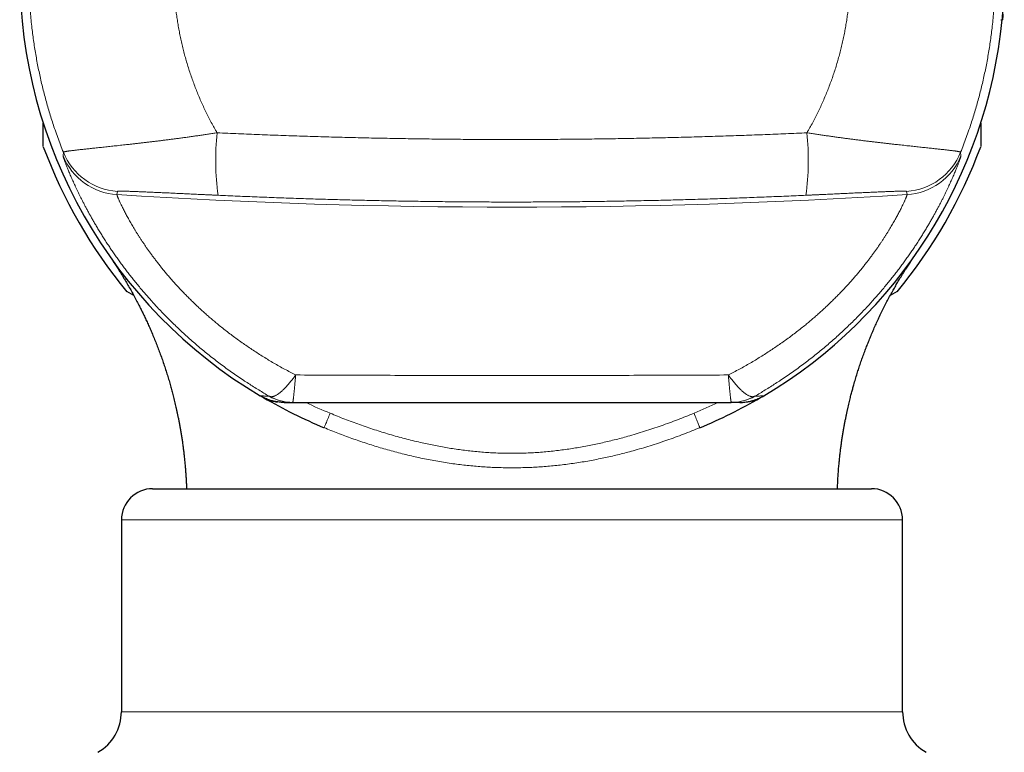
# Model space of a CAD drawing. Header units: millimetres. Extents: x 8 to 417, y 12 to 268.
# Tile 11 of 14: x 206 to 238, y 227 to 251. Entities that reach past the tile are written whole.
import ezdxf

# ---------------------------------------------------------------- set-up
doc = ezdxf.new("R2010")
doc.units = ezdxf.units.MM

msp = doc.modelspace()

# ---------------------------------------------------------------- linework, layer by layer
at = {"color": 7, "linetype": 'Continuous', "lineweight": 30}
for p, q in [((237.641, 250.883), (237.692, 250.883)), ((209.9, 242.055), (209.678, 242.183)), ((234.322, 242.183), (234.1, 242.055)), ((213.944, 238.85), (213.944, 238.85)), ((230.056, 238.85), (230.056, 238.85)), ((210.5, 235.88), (233.018, 235.88)), ((233.018, 235.88), (233.5, 235.88)), ((209.5, 234.88), (209.5, 228.746)), ((234.5, 228.746), (234.5, 234.88))]:
    msp.add_line(p, q, dxfattribs=at)
at = {"color": 252, "linetype": 'Continuous', "lineweight": 0}
for p, q in [((207.643, 246.645), (207.633, 246.527)), ((236.357, 246.645), (236.367, 246.527)), ((209.359, 245.287), (209.373, 245.392)), ((234.641, 245.287), (234.627, 245.392)), ((233.976, 234.88), (209.5, 234.88)), ((234.5, 234.88), (233.976, 234.88)), ((209.5, 228.746), (233.976, 228.746)), ((233.976, 228.746), (234.5, 228.746))]:
    msp.add_line(p, q, dxfattribs=at)
for centre, radius, start, end in [((222, 252.389), 15.754, 120.7524, 239.2476), ((222, 252.389), 15.754, 300.7524, 354.5144), ((220.877, 246.398), 8.359, 174.0464, 187.7729), ((223.123, 246.398), 8.359, 352.2271, 5.9536), ((209.485, 247.283), 2, 202.2064, 266.3767), ((209.5, 247.388), 2, 201.8163, 266.3788), ((234.5, 247.388), 2, 273.6212, 338.1837), ((234.515, 247.283), 2, 273.6233, 337.7936), ((222, 444.889), 200.002, 266.37617, 273.62383), ((214.979, 240.139), 1.5, 240.173, 269.9998), ((229.021, 240.139), 1.5, 270.0002, 299.827), ((214.982, 240.109), 1.469, 240.7356, 269.9829), ((222, 252.389), 15.25, 244.3788, 247.5702), ((222, 252.389), 15.25, 292.4524, 295.6241), ((229.018, 240.109), 1.469, 270.0171, 299.2644)]:
    msp.add_arc(centre, radius, start, end, dxfattribs=at)
at = {"color": 7, "linetype": 'Continuous', "lineweight": 30}
for centre, radius, start, end in [((222, 252.389), 15.754, 180, 239.2476), ((222, 252.389), 15.754, 300.7524, 354.5144), ((222, 252.389), 16, 200.3641, 219.6359), ((222, 252.389), 16, 320.3641, 339.6359), ((222, 252.389), 15.75, 239.6972, 247.5702), ((222, 252.389), 15.75, 292.4298, 300.3137), ((210.5, 234.88), 1, 90, 180), ((233.5, 234.88), 1, 0, 90), ((208, 228.746), 1.5, 300, 0), ((236, 228.746), 1.5, 180, 240)]:
    msp.add_arc(centre, radius, start, end, dxfattribs=at)
at = {"color": 252, "linetype": 'Continuous', "lineweight": 0}
for points, knots in [([(207.643, 246.645), (207.612, 246.723), (207.55, 246.88), (207.462, 247.116), (207.382, 247.345), (207.308, 247.565), (207.24, 247.776), (207.175, 247.988), (207.114, 248.201), (207.055, 248.415), (207, 248.63), (206.947, 248.846), (206.898, 249.062), (206.852, 249.279), (206.808, 249.498), (206.768, 249.719), (206.73, 249.943), (206.696, 250.167), (206.665, 250.391), (206.636, 250.625), (206.61, 250.87), (206.587, 251.124), (206.568, 251.379), (206.554, 251.635), (206.543, 251.89), (206.537, 252.145), (206.535, 252.401), (206.538, 252.657), (206.544, 252.912), (206.555, 253.167), (206.57, 253.422), (206.589, 253.677), (206.612, 253.932), (206.64, 254.186), (206.673, 254.446), (206.71, 254.711), (206.754, 254.981), (206.802, 255.251), (206.855, 255.52), (206.911, 255.778), (206.969, 256.026), (207.029, 256.264), (207.092, 256.501), (207.159, 256.737), (207.23, 256.972), (207.305, 257.207), (207.384, 257.44), (207.466, 257.673), (207.552, 257.904), (207.613, 258.057), (207.643, 258.134)], [0, 0, 0, 0, 0.021442, 0.042886, 0.064329, 0.083173, 0.102021, 0.120869, 0.139717, 0.158561, 0.177406, 0.196253, 0.215102, 0.233949, 0.252794, 0.272035, 0.29128, 0.310525, 0.32977, 0.349011, 0.370719, 0.392431, 0.414145, 0.435857, 0.457564, 0.479272, 0.500984, 0.522698, 0.54441, 0.566118, 0.587825, 0.609538, 0.631251, 0.652963, 0.674671, 0.697943, 0.721221, 0.7445, 0.767777, 0.791049, 0.811875, 0.832705, 0.853537, 0.874367, 0.895193, 0.916152, 0.937114, 0.958079, 0.979041, 1, 1, 1, 1]), ([(236.357, 246.645), (236.388, 246.723), (236.45, 246.88), (236.538, 247.116), (236.618, 247.345), (236.692, 247.565), (236.76, 247.776), (236.825, 247.988), (236.886, 248.201), (236.945, 248.415), (237, 248.63), (237.053, 248.846), (237.102, 249.062), (237.148, 249.279), (237.192, 249.498), (237.232, 249.719), (237.27, 249.943), (237.304, 250.167), (237.335, 250.391), (237.364, 250.625), (237.39, 250.87), (237.413, 251.124), (237.432, 251.379), (237.446, 251.635), (237.457, 251.89), (237.463, 252.145), (237.465, 252.401), (237.462, 252.657), (237.456, 252.912), (237.445, 253.167), (237.43, 253.422), (237.411, 253.677), (237.388, 253.932), (237.36, 254.186), (237.327, 254.446), (237.29, 254.711), (237.246, 254.981), (237.198, 255.251), (237.145, 255.52), (237.089, 255.778), (237.031, 256.026), (236.971, 256.264), (236.908, 256.501), (236.841, 256.737), (236.77, 256.972), (236.695, 257.207), (236.616, 257.44), (236.534, 257.673), (236.448, 257.904), (236.387, 258.057), (236.357, 258.134)], [0, 0, 0, 0, 0.021442, 0.042886, 0.064329, 0.083173, 0.102021, 0.120869, 0.139717, 0.158561, 0.177406, 0.196253, 0.215102, 0.233949, 0.252794, 0.272035, 0.29128, 0.310525, 0.32977, 0.349011, 0.370719, 0.392431, 0.414145, 0.435857, 0.457564, 0.479272, 0.500984, 0.522698, 0.54441, 0.566118, 0.587825, 0.609538, 0.631251, 0.652963, 0.674671, 0.697943, 0.721221, 0.7445, 0.767777, 0.791049, 0.811875, 0.832705, 0.853537, 0.874367, 0.895193, 0.916152, 0.937114, 0.958079, 0.979041, 1, 1, 1, 1]), ([(212.563, 257.514), (212.53, 257.456), (212.463, 257.34), (212.367, 257.164), (212.275, 256.985), (212.186, 256.805), (212.101, 256.624), (212.019, 256.44), (211.941, 256.255), (211.866, 256.069), (211.795, 255.881), (211.727, 255.689), (211.662, 255.494), (211.6, 255.294), (211.542, 255.094), (211.488, 254.892), (211.438, 254.687), (211.392, 254.478), (211.35, 254.266), (211.312, 254.054), (211.279, 253.84), (211.25, 253.626), (211.226, 253.411), (211.206, 253.196), (211.191, 252.981), (211.181, 252.765), (211.175, 252.549), (211.174, 252.333), (211.178, 252.127), (211.185, 251.931), (211.195, 251.745), (211.208, 251.56), (211.225, 251.374), (211.246, 251.189), (211.27, 251.003), (211.297, 250.817), (211.328, 250.632), (211.363, 250.447), (211.4, 250.263), (211.442, 250.079), (211.486, 249.897), (211.534, 249.714), (211.586, 249.53), (211.642, 249.347), (211.702, 249.164), (211.764, 248.983), (211.83, 248.805), (211.898, 248.629), (211.969, 248.454), (212.044, 248.281), (212.122, 248.108), (212.204, 247.936), (212.289, 247.766), (212.377, 247.597), (212.468, 247.43), (212.531, 247.32), (212.563, 247.265)], [0, 0, 0, 0, 0.018689, 0.037383, 0.056079, 0.074774, 0.093463, 0.112152, 0.130847, 0.149544, 0.168239, 0.186928, 0.20636, 0.225799, 0.245239, 0.264678, 0.28411, 0.304209, 0.324313, 0.344417, 0.364516, 0.384616, 0.40472, 0.424824, 0.444923, 0.465023, 0.485127, 0.505231, 0.52533, 0.542651, 0.559977, 0.577303, 0.594629, 0.61195, 0.629438, 0.646928, 0.664419, 0.681907, 0.699395, 0.716886, 0.734376, 0.751864, 0.769746, 0.78763, 0.805515, 0.823396, 0.840978, 0.858565, 0.876153, 0.893739, 0.911321, 0.929054, 0.946791, 0.96453, 0.982267, 1, 1, 1, 1]), ([(231.437, 257.514), (231.47, 257.456), (231.537, 257.34), (231.633, 257.164), (231.725, 256.985), (231.814, 256.805), (231.899, 256.624), (231.981, 256.44), (232.059, 256.255), (232.134, 256.069), (232.205, 255.881), (232.273, 255.689), (232.338, 255.494), (232.4, 255.294), (232.458, 255.094), (232.512, 254.892), (232.562, 254.687), (232.608, 254.478), (232.65, 254.266), (232.688, 254.054), (232.721, 253.84), (232.75, 253.626), (232.774, 253.411), (232.794, 253.196), (232.809, 252.981), (232.819, 252.765), (232.825, 252.549), (232.826, 252.333), (232.822, 252.127), (232.815, 251.931), (232.805, 251.745), (232.792, 251.56), (232.775, 251.374), (232.754, 251.189), (232.73, 251.003), (232.703, 250.817), (232.672, 250.632), (232.637, 250.447), (232.6, 250.263), (232.558, 250.079), (232.514, 249.897), (232.466, 249.714), (232.414, 249.53), (232.358, 249.347), (232.298, 249.164), (232.236, 248.983), (232.17, 248.805), (232.102, 248.629), (232.031, 248.454), (231.956, 248.281), (231.878, 248.108), (231.796, 247.936), (231.711, 247.766), (231.623, 247.597), (231.532, 247.43), (231.469, 247.32), (231.437, 247.265)], [0, 0, 0, 0, 0.018689, 0.037383, 0.056079, 0.074774, 0.093463, 0.112152, 0.130847, 0.149544, 0.168239, 0.186928, 0.20636, 0.225799, 0.245239, 0.264678, 0.28411, 0.304209, 0.324313, 0.344417, 0.364516, 0.384616, 0.40472, 0.424824, 0.444923, 0.465023, 0.485127, 0.505231, 0.52533, 0.542651, 0.559977, 0.577303, 0.594629, 0.61195, 0.629438, 0.646928, 0.664419, 0.681907, 0.699395, 0.716886, 0.734376, 0.751864, 0.769746, 0.78763, 0.805515, 0.823396, 0.840978, 0.858565, 0.876153, 0.893739, 0.911321, 0.929054, 0.946791, 0.96453, 0.982267, 1, 1, 1, 1]), ([(212.563, 247.265), (212.517, 247.257), (212.425, 247.243), (212.287, 247.223), (212.149, 247.202), (212.012, 247.182), (211.875, 247.163), (211.738, 247.143), (211.6, 247.124), (211.463, 247.106), (211.328, 247.088), (211.195, 247.07), (211.064, 247.053), (210.937, 247.037), (210.81, 247.021), (210.685, 247.005), (210.561, 246.99), (210.439, 246.976), (210.318, 246.961), (210.197, 246.947), (210.076, 246.933), (209.955, 246.919), (209.837, 246.906), (209.724, 246.893), (209.617, 246.881), (209.516, 246.87), (209.417, 246.859), (209.32, 246.848), (209.225, 246.838), (209.132, 246.828), (209.042, 246.819), (208.952, 246.809), (208.864, 246.8), (208.777, 246.79), (208.693, 246.781), (208.613, 246.773), (208.538, 246.765), (208.466, 246.757), (208.397, 246.75), (208.331, 246.743), (208.267, 246.736), (208.207, 246.729), (208.149, 246.723), (208.093, 246.716), (208.04, 246.71), (207.989, 246.704), (207.941, 246.698), (207.898, 246.693), (207.858, 246.688), (207.821, 246.683), (207.788, 246.678), (207.759, 246.674), (207.732, 246.669), (207.709, 246.665), (207.69, 246.661), (207.673, 246.658), (207.66, 246.654), (207.65, 246.651), (207.644, 246.648), (207.643, 246.646), (207.643, 246.645)], [0, 0, 0, 0, 0.0180809, 0.0361702, 0.0542622, 0.0723514, 0.0904322, 0.1088027, 0.1271822, 0.1455647, 0.1639441, 0.1823144, 0.1999983, 0.2176878, 0.2353771, 0.253061, 0.2707457, 0.2884361, 0.3061264, 0.3238111, 0.3422489, 0.3606933, 0.3791377, 0.3975753, 0.4141726, 0.430775, 0.4473772, 0.4639744, 0.4805725, 0.4971758, 0.513779, 0.530377, 0.5476619, 0.5649528, 0.5822436, 0.5995283, 0.6158599, 0.6321968, 0.6485335, 0.664865, 0.6811973, 0.6975349, 0.7138725, 0.7302047, 0.7472551, 0.7643118, 0.7813685, 0.7984189, 0.8149494, 0.8314859, 0.8480222, 0.8645528, 0.8810837, 0.8976206, 0.9141575, 0.9306884, 0.9480128, 0.9653442, 0.9826756, 1, 1, 1, 1]), ([(231.437, 247.265), (231.214, 247.255), (230.767, 247.235), (230.096, 247.208), (229.425, 247.183), (228.754, 247.16), (228.083, 247.139), (227.411, 247.12), (226.74, 247.104), (226.068, 247.09), (225.396, 247.078), (224.724, 247.068), (224.052, 247.06), (223.38, 247.055), (222.708, 247.051), (222.035, 247.05), (221.363, 247.051), (220.691, 247.054), (220.019, 247.059), (219.347, 247.067), (218.675, 247.077), (218.003, 247.088), (217.328, 247.102), (216.649, 247.119), (215.968, 247.137), (215.286, 247.158), (214.605, 247.181), (213.924, 247.207), (213.243, 247.234), (212.79, 247.254), (212.563, 247.265)], [0, 0, 0, 0, 0.035579, 0.071159, 0.10674, 0.142321, 0.177902, 0.213482, 0.249061, 0.28464, 0.32022, 0.355801, 0.391382, 0.426963, 0.462543, 0.498122, 0.533701, 0.569281, 0.604862, 0.640443, 0.676024, 0.711604, 0.747183, 0.783298, 0.819415, 0.855533, 0.89165, 0.927768, 0.963885, 1, 1, 1, 1]), ([(231.437, 247.265), (231.483, 247.257), (231.575, 247.243), (231.713, 247.223), (231.851, 247.202), (231.988, 247.182), (232.125, 247.163), (232.262, 247.143), (232.4, 247.124), (232.537, 247.106), (232.672, 247.088), (232.805, 247.07), (232.936, 247.053), (233.063, 247.037), (233.19, 247.021), (233.315, 247.005), (233.439, 246.99), (233.561, 246.976), (233.682, 246.961), (233.803, 246.947), (233.924, 246.933), (234.045, 246.919), (234.163, 246.906), (234.276, 246.893), (234.383, 246.881), (234.484, 246.87), (234.583, 246.859), (234.68, 246.848), (234.775, 246.838), (234.868, 246.828), (234.958, 246.819), (235.048, 246.809), (235.136, 246.8), (235.223, 246.79), (235.307, 246.781), (235.387, 246.773), (235.462, 246.765), (235.534, 246.757), (235.603, 246.75), (235.669, 246.743), (235.733, 246.736), (235.793, 246.729), (235.851, 246.723), (235.907, 246.716), (235.96, 246.71), (236.011, 246.704), (236.059, 246.698), (236.102, 246.693), (236.142, 246.688), (236.179, 246.683), (236.212, 246.678), (236.241, 246.674), (236.268, 246.669), (236.291, 246.665), (236.31, 246.661), (236.327, 246.658), (236.34, 246.654), (236.35, 246.651), (236.356, 246.648), (236.357, 246.646), (236.357, 246.645)], [0, 0, 0, 0, 0.0180809, 0.0361702, 0.0542622, 0.0723514, 0.0904322, 0.1088027, 0.1271822, 0.1455647, 0.1639441, 0.1823144, 0.1999983, 0.2176878, 0.2353771, 0.253061, 0.2707457, 0.2884361, 0.3061264, 0.3238111, 0.3422489, 0.3606933, 0.3791377, 0.3975753, 0.4141726, 0.430775, 0.4473772, 0.4639744, 0.4805725, 0.4971758, 0.513779, 0.530377, 0.5476619, 0.5649528, 0.5822436, 0.5995283, 0.6158599, 0.6321968, 0.6485335, 0.664865, 0.6811973, 0.6975349, 0.7138725, 0.7302047, 0.7472551, 0.7643118, 0.7813685, 0.7984189, 0.8149494, 0.8314859, 0.8480222, 0.8645528, 0.8810837, 0.8976206, 0.9141575, 0.9306884, 0.9480128, 0.9653442, 0.9826756, 1, 1, 1, 1]), ([(207.633, 246.527), (207.633, 246.526), (207.634, 246.522), (207.635, 246.513), (207.639, 246.5), (207.643, 246.484), (207.65, 246.464), (207.657, 246.441), (207.667, 246.414), (207.677, 246.384), (207.689, 246.35), (207.703, 246.313), (207.719, 246.273), (207.735, 246.229), (207.754, 246.182), (207.774, 246.131), (207.797, 246.076), (207.822, 246.016), (207.849, 245.95), (207.879, 245.88), (207.911, 245.807), (207.945, 245.731), (207.98, 245.654), (208.016, 245.575), (208.055, 245.492), (208.095, 245.407), (208.138, 245.318), (208.183, 245.227), (208.23, 245.133), (208.28, 245.037), (208.332, 244.937), (208.386, 244.835), (208.443, 244.731), (208.502, 244.624), (208.563, 244.515), (208.627, 244.404), (208.696, 244.287), (208.77, 244.165), (208.848, 244.036), (208.931, 243.905), (209.016, 243.772), (209.101, 243.642), (209.187, 243.515), (209.272, 243.391), (209.36, 243.266), (209.45, 243.14), (209.544, 243.013), (209.64, 242.884), (209.738, 242.756), (209.84, 242.626), (209.944, 242.496), (210.051, 242.365), (210.16, 242.234), (210.273, 242.103), (210.388, 241.972), (210.505, 241.841), (210.629, 241.706), (210.76, 241.567), (210.897, 241.425), (211.037, 241.283), (211.181, 241.142), (211.329, 240.999), (211.483, 240.856), (211.642, 240.711), (211.805, 240.568), (211.971, 240.426), (212.139, 240.286), (212.311, 240.147), (212.486, 240.009), (212.663, 239.874), (212.844, 239.74), (213.027, 239.608), (213.214, 239.479), (213.393, 239.358), (213.565, 239.245), (213.729, 239.141), (213.895, 239.038), (214.063, 238.937), (214.176, 238.871), (214.233, 238.838)], [0, 0, 0, 0, 0.012312, 0.024628, 0.036944, 0.04926, 0.061572, 0.073885, 0.0862, 0.098517, 0.110832, 0.123145, 0.135457, 0.147772, 0.160089, 0.172404, 0.184717, 0.198122, 0.211532, 0.224943, 0.238353, 0.251759, 0.264492, 0.277229, 0.289967, 0.302704, 0.315438, 0.328171, 0.340908, 0.353646, 0.366383, 0.379117, 0.391851, 0.404588, 0.417326, 0.430063, 0.442796, 0.456729, 0.470665, 0.484604, 0.49854, 0.512473, 0.525016, 0.537562, 0.550109, 0.562655, 0.575197, 0.58774, 0.600286, 0.612832, 0.625378, 0.637921, 0.650463, 0.663008, 0.675554, 0.6881, 0.700642, 0.714283, 0.727927, 0.741574, 0.755218, 0.768859, 0.783086, 0.797316, 0.811545, 0.825772, 0.839998, 0.854227, 0.868456, 0.882682, 0.896907, 0.911136, 0.925364, 0.939589, 0.95167, 0.963753, 0.975836, 0.987919, 1, 1, 1, 1]), ([(236.367, 246.527), (236.367, 246.526), (236.366, 246.522), (236.365, 246.513), (236.361, 246.5), (236.357, 246.484), (236.35, 246.464), (236.343, 246.441), (236.333, 246.414), (236.323, 246.384), (236.311, 246.35), (236.297, 246.313), (236.281, 246.273), (236.265, 246.229), (236.246, 246.182), (236.226, 246.131), (236.203, 246.076), (236.178, 246.016), (236.151, 245.95), (236.121, 245.88), (236.089, 245.807), (236.055, 245.731), (236.02, 245.654), (235.984, 245.575), (235.945, 245.492), (235.905, 245.407), (235.862, 245.318), (235.817, 245.227), (235.77, 245.133), (235.72, 245.037), (235.668, 244.937), (235.614, 244.835), (235.557, 244.731), (235.498, 244.624), (235.437, 244.515), (235.373, 244.404), (235.304, 244.287), (235.23, 244.165), (235.152, 244.036), (235.069, 243.905), (234.984, 243.772), (234.899, 243.642), (234.813, 243.515), (234.728, 243.391), (234.64, 243.266), (234.55, 243.14), (234.456, 243.013), (234.36, 242.884), (234.262, 242.756), (234.16, 242.626), (234.056, 242.496), (233.949, 242.365), (233.84, 242.234), (233.727, 242.103), (233.612, 241.972), (233.495, 241.841), (233.371, 241.706), (233.24, 241.567), (233.103, 241.425), (232.963, 241.283), (232.819, 241.142), (232.671, 240.999), (232.517, 240.856), (232.358, 240.711), (232.195, 240.568), (232.029, 240.426), (231.861, 240.286), (231.689, 240.147), (231.514, 240.009), (231.337, 239.874), (231.156, 239.74), (230.973, 239.608), (230.786, 239.479), (230.607, 239.358), (230.435, 239.245), (230.271, 239.141), (230.105, 239.038), (229.937, 238.937), (229.824, 238.871), (229.767, 238.838)], [0, 0, 0, 0, 0.012312, 0.024628, 0.036944, 0.04926, 0.061572, 0.073885, 0.0862, 0.098517, 0.110832, 0.123145, 0.135457, 0.147772, 0.160089, 0.172404, 0.184717, 0.198122, 0.211532, 0.224943, 0.238353, 0.251759, 0.264492, 0.277229, 0.289967, 0.302704, 0.315438, 0.328171, 0.340908, 0.353646, 0.366383, 0.379117, 0.391851, 0.404588, 0.417326, 0.430063, 0.442796, 0.456729, 0.470665, 0.484604, 0.49854, 0.512473, 0.525016, 0.537562, 0.550109, 0.562655, 0.575197, 0.58774, 0.600286, 0.612832, 0.625378, 0.637921, 0.650463, 0.663008, 0.675554, 0.6881, 0.700642, 0.714283, 0.727927, 0.741574, 0.755218, 0.768859, 0.783086, 0.797316, 0.811545, 0.825772, 0.839998, 0.854227, 0.868456, 0.882682, 0.896907, 0.911136, 0.925364, 0.939589, 0.95167, 0.963753, 0.975836, 0.987919, 1, 1, 1, 1]), ([(215.076, 239.518), (215.017, 239.548), (214.899, 239.609), (214.724, 239.703), (214.551, 239.799), (214.38, 239.897), (214.212, 239.996), (214.045, 240.098), (213.881, 240.201), (213.719, 240.306), (213.56, 240.413), (213.401, 240.522), (213.243, 240.634), (213.086, 240.75), (212.932, 240.866), (212.78, 240.984), (212.641, 241.095), (212.514, 241.2), (212.398, 241.298), (212.284, 241.396), (212.172, 241.495), (212.062, 241.594), (211.955, 241.694), (211.85, 241.793), (211.747, 241.893), (211.646, 241.992), (211.548, 242.091), (211.453, 242.19), (211.359, 242.289), (211.268, 242.388), (211.18, 242.486), (211.091, 242.586), (211.003, 242.688), (210.914, 242.793), (210.829, 242.897), (210.746, 242.999), (210.667, 243.099), (210.593, 243.195), (210.523, 243.288), (210.456, 243.379), (210.39, 243.469), (210.328, 243.557), (210.267, 243.644), (210.209, 243.73), (210.153, 243.813), (210.1, 243.895), (210.048, 243.975), (209.999, 244.052), (209.952, 244.128), (209.907, 244.202), (209.865, 244.274), (209.822, 244.346), (209.781, 244.417), (209.741, 244.488), (209.704, 244.556), (209.668, 244.622), (209.633, 244.687), (209.6, 244.751), (209.567, 244.815), (209.537, 244.874), (209.51, 244.93), (209.485, 244.982), (209.463, 245.03), (209.442, 245.074), (209.425, 245.114), (209.409, 245.15), (209.395, 245.182), (209.384, 245.209), (209.375, 245.232), (209.369, 245.25), (209.364, 245.264), (209.361, 245.275), (209.359, 245.283), (209.359, 245.286), (209.359, 245.287)], [0, 0, 0, 0, 0.014718, 0.029439, 0.044161, 0.058882, 0.0736, 0.088319, 0.103043, 0.117769, 0.132493, 0.147212, 0.162494, 0.177781, 0.19307, 0.208357, 0.223639, 0.236107, 0.248579, 0.261051, 0.273522, 0.28599, 0.298459, 0.310932, 0.323405, 0.335878, 0.348347, 0.360816, 0.373289, 0.385763, 0.398236, 0.410706, 0.424331, 0.43796, 0.451591, 0.465221, 0.478846, 0.491668, 0.504495, 0.517322, 0.530149, 0.542972, 0.555794, 0.568619, 0.581446, 0.594271, 0.607094, 0.619915, 0.632739, 0.645565, 0.658389, 0.671211, 0.685246, 0.699285, 0.713326, 0.727365, 0.7414, 0.757262, 0.773128, 0.788993, 0.804855, 0.820716, 0.836581, 0.852446, 0.868307, 0.884168, 0.900032, 0.915896, 0.931756, 0.945403, 0.959053, 0.972704, 0.986353, 1, 1, 1, 1]), ([(209.373, 245.392), (209.374, 245.393), (209.375, 245.394), (209.38, 245.395), (209.388, 245.396), (209.399, 245.397), (209.414, 245.398), (209.432, 245.398), (209.453, 245.399), (209.478, 245.399), (209.506, 245.398), (209.539, 245.398), (209.578, 245.397), (209.624, 245.396), (209.675, 245.395), (209.726, 245.394), (209.778, 245.392), (209.828, 245.39), (209.882, 245.388), (209.938, 245.386), (210.001, 245.384), (210.073, 245.381), (210.153, 245.378), (210.237, 245.375), (210.325, 245.371), (210.417, 245.367), (210.513, 245.363), (210.612, 245.358), (210.708, 245.354), (210.802, 245.35), (210.892, 245.346), (210.985, 245.342), (211.078, 245.337), (211.174, 245.333), (211.272, 245.328), (211.372, 245.324), (211.473, 245.319), (211.575, 245.314), (211.681, 245.309), (211.79, 245.304), (211.902, 245.299), (212.015, 245.294), (212.129, 245.289), (212.245, 245.283), (212.361, 245.278), (212.478, 245.272), (212.556, 245.269), (212.595, 245.267)], [0, 0, 0, 0, 0.019024, 0.038065, 0.057111, 0.076152, 0.095177, 0.114786, 0.134413, 0.154047, 0.173674, 0.193284, 0.217111, 0.240958, 0.264805, 0.288633, 0.308216, 0.327815, 0.347419, 0.367019, 0.386603, 0.411402, 0.436221, 0.46104, 0.485841, 0.511244, 0.536665, 0.562087, 0.587491, 0.609278, 0.63108, 0.652887, 0.67469, 0.696478, 0.718763, 0.741062, 0.763367, 0.785668, 0.807954, 0.831792, 0.855641, 0.87949, 0.903329, 0.927492, 0.951664, 0.975837, 1, 1, 1, 1]), ([(212.595, 245.267), (212.802, 245.258), (213.218, 245.239), (213.842, 245.213), (214.466, 245.189), (215.09, 245.167), (215.714, 245.147), (216.339, 245.129), (216.963, 245.112), (217.588, 245.098), (218.213, 245.085), (218.838, 245.075), (219.464, 245.066), (220.091, 245.059), (220.718, 245.054), (221.345, 245.051), (221.972, 245.05), (222.601, 245.051), (223.23, 245.054), (223.859, 245.059), (224.487, 245.065), (225.116, 245.074), (225.745, 245.085), (226.374, 245.097), (227.002, 245.112), (227.631, 245.128), (228.259, 245.146), (228.888, 245.166), (229.518, 245.189), (230.147, 245.213), (230.777, 245.239), (231.196, 245.258), (231.405, 245.267)], [0, 0, 0, 0, 0.033204, 0.066408, 0.099612, 0.132816, 0.16602, 0.199224, 0.232428, 0.265632, 0.298837, 0.33204, 0.365332, 0.398624, 0.431916, 0.465208, 0.498499, 0.531903, 0.565306, 0.59871, 0.632114, 0.665517, 0.69892, 0.732324, 0.765728, 0.799131, 0.832534, 0.866027, 0.89952, 0.933014, 0.966507, 1, 1, 1, 1]), ([(228.924, 239.518), (228.983, 239.548), (229.101, 239.609), (229.276, 239.703), (229.449, 239.799), (229.62, 239.897), (229.788, 239.996), (229.955, 240.098), (230.119, 240.201), (230.281, 240.306), (230.44, 240.413), (230.599, 240.522), (230.757, 240.634), (230.914, 240.75), (231.068, 240.866), (231.22, 240.984), (231.359, 241.095), (231.486, 241.2), (231.602, 241.298), (231.716, 241.396), (231.828, 241.495), (231.938, 241.594), (232.045, 241.694), (232.15, 241.793), (232.253, 241.893), (232.354, 241.992), (232.452, 242.091), (232.547, 242.19), (232.641, 242.289), (232.732, 242.388), (232.82, 242.486), (232.909, 242.586), (232.997, 242.688), (233.086, 242.793), (233.171, 242.897), (233.254, 242.999), (233.333, 243.099), (233.407, 243.195), (233.477, 243.288), (233.544, 243.379), (233.61, 243.469), (233.672, 243.557), (233.733, 243.644), (233.791, 243.73), (233.847, 243.813), (233.9, 243.895), (233.952, 243.975), (234.001, 244.052), (234.048, 244.128), (234.093, 244.202), (234.135, 244.274), (234.178, 244.346), (234.219, 244.417), (234.259, 244.488), (234.296, 244.556), (234.332, 244.622), (234.367, 244.687), (234.4, 244.751), (234.433, 244.815), (234.463, 244.874), (234.49, 244.93), (234.515, 244.982), (234.537, 245.03), (234.558, 245.074), (234.575, 245.114), (234.591, 245.15), (234.605, 245.182), (234.616, 245.209), (234.625, 245.232), (234.631, 245.25), (234.636, 245.264), (234.639, 245.275), (234.641, 245.283), (234.641, 245.286), (234.641, 245.287)], [0, 0, 0, 0, 0.014718, 0.029439, 0.044161, 0.058882, 0.0736, 0.088319, 0.103043, 0.117769, 0.132493, 0.147212, 0.162494, 0.177781, 0.19307, 0.208357, 0.223639, 0.236107, 0.248579, 0.261051, 0.273522, 0.28599, 0.298459, 0.310932, 0.323405, 0.335878, 0.348347, 0.360816, 0.373289, 0.385763, 0.398236, 0.410706, 0.424331, 0.43796, 0.451591, 0.465221, 0.478846, 0.491668, 0.504495, 0.517322, 0.530149, 0.542972, 0.555794, 0.568619, 0.581446, 0.594271, 0.607094, 0.619915, 0.632739, 0.645565, 0.658389, 0.671211, 0.685246, 0.699285, 0.713326, 0.727365, 0.7414, 0.757262, 0.773128, 0.788993, 0.804855, 0.820716, 0.836581, 0.852446, 0.868307, 0.884168, 0.900032, 0.915896, 0.931756, 0.945403, 0.959053, 0.972704, 0.986353, 1, 1, 1, 1]), ([(234.627, 245.392), (234.626, 245.393), (234.625, 245.394), (234.62, 245.395), (234.612, 245.396), (234.601, 245.397), (234.586, 245.398), (234.568, 245.398), (234.547, 245.399), (234.522, 245.399), (234.494, 245.398), (234.461, 245.398), (234.422, 245.397), (234.376, 245.396), (234.325, 245.395), (234.274, 245.394), (234.222, 245.392), (234.172, 245.39), (234.118, 245.388), (234.062, 245.386), (233.999, 245.384), (233.927, 245.381), (233.847, 245.378), (233.763, 245.375), (233.675, 245.371), (233.583, 245.367), (233.487, 245.363), (233.388, 245.358), (233.292, 245.354), (233.198, 245.35), (233.108, 245.346), (233.015, 245.342), (232.922, 245.337), (232.826, 245.333), (232.728, 245.328), (232.628, 245.324), (232.527, 245.319), (232.425, 245.314), (232.319, 245.309), (232.21, 245.304), (232.098, 245.299), (231.985, 245.294), (231.871, 245.289), (231.755, 245.283), (231.639, 245.278), (231.522, 245.272), (231.444, 245.269), (231.405, 245.267)], [0, 0, 0, 0, 0.019024, 0.038065, 0.057111, 0.076152, 0.095177, 0.114786, 0.134413, 0.154047, 0.173674, 0.193284, 0.217111, 0.240958, 0.264805, 0.288633, 0.308216, 0.327815, 0.347419, 0.367019, 0.386603, 0.411402, 0.436221, 0.46104, 0.485841, 0.511244, 0.536665, 0.562087, 0.587491, 0.609278, 0.63108, 0.652887, 0.67469, 0.696478, 0.718763, 0.741062, 0.763367, 0.785668, 0.807954, 0.831792, 0.855641, 0.87949, 0.903329, 0.927492, 0.951664, 0.975837, 1, 1, 1, 1]), ([(215.076, 239.518), (215.075, 239.516), (215.058, 239.493), (215.026, 239.45), (214.982, 239.391), (214.938, 239.334), (214.894, 239.279), (214.85, 239.227), (214.806, 239.177), (214.762, 239.13), (214.72, 239.086), (214.68, 239.046), (214.641, 239.009), (214.603, 238.976), (214.565, 238.945), (214.528, 238.918), (214.492, 238.893), (214.457, 238.872), (214.425, 238.855), (214.394, 238.842), (214.365, 238.832), (214.337, 238.826), (214.311, 238.823), (214.287, 238.823), (214.272, 238.825), (214.264, 238.827)], [0, 0, 0, 0, 0.005091, 0.050153, 0.095258, 0.140362, 0.185424, 0.23195, 0.278524, 0.325097, 0.371623, 0.416439, 0.461298, 0.506157, 0.550973, 0.597234, 0.643541, 0.689849, 0.736109, 0.780023, 0.824019, 0.868055, 0.912091, 0.956086, 1, 1, 1, 1]), ([(215.076, 239.518), (215.076, 239.515), (215.074, 239.488), (215.07, 239.438), (215.064, 239.369), (215.058, 239.302), (215.052, 239.237), (215.047, 239.175), (215.041, 239.114), (215.036, 239.057), (215.031, 239.004), (215.026, 238.955), (215.021, 238.909), (215.017, 238.867), (215.012, 238.827), (215.008, 238.791), (215.004, 238.759), (215, 238.73), (214.997, 238.705), (214.994, 238.685), (214.991, 238.668), (214.988, 238.655), (214.986, 238.646), (214.984, 238.64), (214.982, 238.64), (214.982, 238.639)], [0, 0, 0, 0, 0.005115, 0.050179, 0.095285, 0.140391, 0.185454, 0.23198, 0.278553, 0.325127, 0.371652, 0.416465, 0.46132, 0.506176, 0.550988, 0.597245, 0.643549, 0.689853, 0.73611, 0.780024, 0.824019, 0.868055, 0.912091, 0.956086, 1, 1, 1, 1]), ([(228.924, 239.518), (228.539, 239.516), (227.77, 239.513), (226.616, 239.509), (225.462, 239.505), (224.308, 239.503), (223.154, 239.502), (222, 239.501), (220.846, 239.502), (219.692, 239.503), (218.538, 239.505), (217.384, 239.509), (216.23, 239.513), (215.461, 239.516), (215.076, 239.518)], [0, 0, 0, 0, 0.0833291, 0.1666583, 0.2499874, 0.3333248, 0.4166625, 0.5, 0.583329, 0.6666582, 0.7499872, 0.8333247, 0.9166625, 1, 1, 1, 1]), ([(228.924, 239.518), (228.925, 239.516), (228.942, 239.493), (228.974, 239.45), (229.018, 239.391), (229.062, 239.334), (229.106, 239.279), (229.15, 239.227), (229.194, 239.177), (229.238, 239.13), (229.28, 239.086), (229.32, 239.046), (229.359, 239.009), (229.397, 238.976), (229.435, 238.945), (229.472, 238.918), (229.508, 238.893), (229.543, 238.872), (229.575, 238.855), (229.606, 238.842), (229.635, 238.832), (229.663, 238.826), (229.689, 238.823), (229.713, 238.823), (229.728, 238.825), (229.736, 238.827)], [0, 0, 0, 0, 0.005091, 0.050153, 0.095258, 0.140362, 0.185424, 0.23195, 0.278524, 0.325097, 0.371623, 0.416439, 0.461298, 0.506157, 0.550973, 0.597234, 0.643541, 0.689849, 0.736109, 0.780023, 0.824019, 0.868055, 0.912091, 0.956086, 1, 1, 1, 1]), ([(228.924, 239.518), (228.924, 239.515), (228.926, 239.488), (228.93, 239.438), (228.936, 239.369), (228.942, 239.302), (228.948, 239.237), (228.953, 239.175), (228.959, 239.114), (228.964, 239.057), (228.969, 239.004), (228.974, 238.955), (228.979, 238.909), (228.983, 238.867), (228.988, 238.827), (228.992, 238.791), (228.996, 238.759), (229, 238.73), (229.003, 238.705), (229.006, 238.685), (229.009, 238.668), (229.012, 238.655), (229.014, 238.646), (229.016, 238.64), (229.018, 238.64), (229.018, 238.639)], [0, 0, 0, 0, 0.005115, 0.050179, 0.095285, 0.140391, 0.185454, 0.23198, 0.278553, 0.325127, 0.371652, 0.416465, 0.46132, 0.506176, 0.550988, 0.597245, 0.643549, 0.689853, 0.73611, 0.780024, 0.824019, 0.868055, 0.912091, 0.956086, 1, 1, 1, 1]), ([(214.233, 238.838), (214.222, 238.838), (214.169, 238.841), (214.076, 238.845), (213.991, 238.848), (213.947, 238.85), (213.944, 238.85)], [0, 0, 0, 0, 0.114189, 0.541072, 0.967956, 1, 1, 1, 1]), ([(214.264, 238.827), (214.258, 238.828), (214.247, 238.831), (214.238, 238.836), (214.233, 238.838)], [0, 0, 0, 0, 0.499641, 1, 1, 1, 1]), ([(229.736, 238.827), (229.742, 238.828), (229.753, 238.831), (229.762, 238.836), (229.767, 238.838)], [0, 0, 0, 0, 0.499641, 1, 1, 1, 1]), ([(229.767, 238.838), (229.778, 238.838), (229.831, 238.841), (229.924, 238.845), (230.009, 238.848), (230.053, 238.85), (230.056, 238.85)], [0, 0, 0, 0, 0.114189, 0.541072, 0.967956, 1, 1, 1, 1]), ([(216.182, 238.293), (216.156, 238.233), (216.105, 238.113), (216.041, 237.96), (215.995, 237.854), (215.988, 237.84), (215.985, 237.833)], [0, 0, 0, 0, 0.25, 0.5, 0.75, 1, 1, 1, 1]), ([(216.182, 238.293), (216.259, 238.262), (216.415, 238.198), (216.649, 238.106), (216.885, 238.017), (217.122, 237.93), (217.36, 237.847), (217.599, 237.767), (217.839, 237.691), (218.081, 237.617), (218.325, 237.547), (218.571, 237.481), (218.818, 237.418), (219.055, 237.362), (219.282, 237.311), (219.499, 237.267), (219.716, 237.225), (219.934, 237.187), (220.153, 237.153), (220.373, 237.122), (220.594, 237.094), (220.815, 237.07), (221.037, 237.05), (221.26, 237.034), (221.486, 237.022), (221.714, 237.015), (221.942, 237.011), (222.169, 237.012), (222.398, 237.018), (222.627, 237.028), (222.856, 237.042), (223.085, 237.061), (223.314, 237.084), (223.539, 237.11), (223.761, 237.14), (223.978, 237.173), (224.195, 237.209), (224.412, 237.249), (224.628, 237.292), (224.844, 237.339), (225.059, 237.388), (225.274, 237.441), (225.489, 237.497), (225.721, 237.56), (225.972, 237.633), (226.24, 237.715), (226.507, 237.802), (226.773, 237.893), (227.037, 237.988), (227.301, 238.087), (227.563, 238.189), (227.737, 238.26), (227.824, 238.296)], [0, 0, 0, 0, 0.021002, 0.042005, 0.063008, 0.08401, 0.105013, 0.126019, 0.147025, 0.168028, 0.189274, 0.210522, 0.23177, 0.253016, 0.271445, 0.289877, 0.30831, 0.326742, 0.34517, 0.363717, 0.382268, 0.40082, 0.41937, 0.437916, 0.456899, 0.475887, 0.494877, 0.513865, 0.532848, 0.552005, 0.571166, 0.59033, 0.609492, 0.628649, 0.646988, 0.66533, 0.683673, 0.702015, 0.720354, 0.738796, 0.757241, 0.775687, 0.794133, 0.812576, 0.835959, 0.859346, 0.882733, 0.906117, 0.929586, 0.953058, 0.97653, 1, 1, 1, 1]), ([(227.824, 238.295), (227.849, 238.235), (227.898, 238.113), (227.96, 237.96), (228.002, 237.852), (228.007, 237.838), (228.009, 237.831)], [0, 0, 0, 0, 0.25, 0.5, 0.75, 1, 1, 1, 1]), ([(228.015, 237.834), (228.015, 237.834), (227.928, 237.798), (227.753, 237.727), (227.489, 237.624), (227.223, 237.525), (226.956, 237.43), (226.688, 237.339), (226.418, 237.252), (226.146, 237.17), (225.892, 237.097), (225.654, 237.034), (225.435, 236.978), (225.214, 236.925), (224.992, 236.876), (224.767, 236.829), (224.538, 236.785), (224.305, 236.744), (224.071, 236.706), (223.837, 236.673), (223.604, 236.643), (223.374, 236.618), (223.146, 236.597), (222.917, 236.579), (222.688, 236.565), (222.459, 236.555), (222.23, 236.55), (222.001, 236.548), (221.771, 236.55), (221.542, 236.555), (221.313, 236.565), (221.084, 236.579), (220.855, 236.596), (220.627, 236.618), (220.399, 236.643), (220.166, 236.672), (219.928, 236.706), (219.684, 236.745), (219.441, 236.788), (219.199, 236.836), (218.959, 236.886), (218.721, 236.94), (218.486, 236.998), (218.251, 237.059), (218.017, 237.123), (217.785, 237.191), (217.555, 237.261), (217.328, 237.334), (217.102, 237.41), (216.877, 237.489), (216.652, 237.571), (216.429, 237.656), (216.206, 237.743), (216.058, 237.803), (215.985, 237.834), (215.985, 237.834)], [0, 0, 0, 0, 0.0000048, 0.0229013, 0.0458002, 0.0686987, 0.0915948, 0.1144942, 0.1373967, 0.1602988, 0.1831979, 0.2015193, 0.2198435, 0.2381685, 0.2564923, 0.2748135, 0.2939289, 0.3130481, 0.3321684, 0.3512871, 0.3704022, 0.3889071, 0.407416, 0.425926, 0.4444345, 0.4629391, 0.4814457, 0.4999565, 0.5184688, 0.5369797, 0.5554863, 0.5739911, 0.5924998, 0.6110099, 0.629519, 0.6480241, 0.6679341, 0.6878482, 0.7077639, 0.7276784, 0.7475889, 0.7671951, 0.7868046, 0.8064154, 0.8260253, 0.8456319, 0.8649005, 0.8841709, 0.9034413, 0.9227101, 0.9420306, 0.9613525, 0.9806745, 0.9999952, 1, 1, 1, 1])]:
    msp.add_open_spline(points, degree=3, knots=knots, dxfattribs=at)
at = {"color": 7, "linetype": 'Continuous', "lineweight": 30}
for points, knots in [([(237.712, 251.047), (237.711, 251.037), (237.709, 251.017), (237.706, 250.99), (237.703, 250.967), (237.701, 250.946), (237.699, 250.928), (237.697, 250.912), (237.695, 250.9), (237.694, 250.89), (237.692, 250.885), (237.692, 250.883), (237.691, 250.884), (237.691, 250.89), (237.691, 250.898), (237.692, 250.909), (237.693, 250.923), (237.694, 250.94), (237.695, 250.96), (237.697, 250.983), (237.699, 251.009), (237.701, 251.038), (237.703, 251.07), (237.706, 251.105), (237.708, 251.142), (237.711, 251.182), (237.714, 251.223), (237.716, 251.266), (237.719, 251.311), (237.722, 251.358), (237.725, 251.407), (237.728, 251.458), (237.731, 251.512), (237.734, 251.569), (237.736, 251.626), (237.739, 251.692), (237.742, 251.766), (237.745, 251.848), (237.747, 251.931), (237.75, 252.016), (237.751, 252.1), (237.752, 252.185), (237.753, 252.271), (237.754, 252.357), (237.754, 252.444), (237.753, 252.532), (237.752, 252.619), (237.751, 252.707), (237.749, 252.792), (237.747, 252.876), (237.744, 252.957), (237.741, 253.031), (237.739, 253.098), (237.736, 253.158), (237.733, 253.217), (237.73, 253.278), (237.727, 253.34), (237.723, 253.402), (237.72, 253.463), (237.717, 253.502), (237.716, 253.521)], [0, 0, 0, 0, 0.01416, 0.028335, 0.042496, 0.057141, 0.071799, 0.086446, 0.104107, 0.121786, 0.139453, 0.15763, 0.175818, 0.193989, 0.208231, 0.222483, 0.236723, 0.251361, 0.266012, 0.28065, 0.294904, 0.30917, 0.323425, 0.3381, 0.352787, 0.367464, 0.381784, 0.396111, 0.410431, 0.42506, 0.4397, 0.454331, 0.469906, 0.485497, 0.501091, 0.51667, 0.538024, 0.559393, 0.580752, 0.602208, 0.623683, 0.64517, 0.666655, 0.688121, 0.710191, 0.732281, 0.754373, 0.776453, 0.798514, 0.819515, 0.840525, 0.861522, 0.877617, 0.893726, 0.909833, 0.925924, 0.944322, 0.962718, 0.981359, 1, 1, 1, 1]), ([(207, 246.822), (207, 246.907), (207, 247.078), (207, 247.329), (207, 247.495), (207, 247.575)], [0, 0, 0, 0, 0.342126, 0.684299, 1, 1, 1, 1]), ([(237, 247.575), (237, 247.501), (237, 247.337), (237, 247.086), (237, 246.91), (237, 246.822)], [0, 0, 0, 0, 0.293587, 0.646819, 1, 1, 1, 1]), ([(209.223, 243.172), (209.227, 243.167), (209.242, 243.144), (209.271, 243.101), (209.31, 243.042), (209.352, 242.977), (209.397, 242.907), (209.445, 242.832), (209.495, 242.752), (209.545, 242.67), (209.61, 242.564), (209.687, 242.433), (209.777, 242.278), (209.866, 242.119), (209.954, 241.956), (210.036, 241.799), (210.112, 241.649), (210.183, 241.506), (210.253, 241.36), (210.322, 241.213), (210.389, 241.064), (210.458, 240.907), (210.528, 240.742), (210.598, 240.57), (210.665, 240.399), (210.731, 240.224), (210.795, 240.047), (210.857, 239.868), (210.916, 239.69), (210.971, 239.514), (211.024, 239.34), (211.064, 239.2), (211.094, 239.092), (211.115, 239.014), (211.137, 238.933), (211.159, 238.848), (211.181, 238.759), (211.204, 238.669), (211.225, 238.576), (211.247, 238.483), (211.269, 238.386), (211.29, 238.286), (211.312, 238.18), (211.335, 238.069), (211.357, 237.952), (211.379, 237.831), (211.4, 237.707), (211.421, 237.579), (211.441, 237.45), (211.46, 237.32), (211.478, 237.189), (211.494, 237.056), (211.51, 236.918), (211.525, 236.778), (211.539, 236.635), (211.551, 236.488), (211.562, 236.338), (211.572, 236.185), (211.58, 236.032), (211.583, 235.93), (211.585, 235.88)], [0, 0, 0, 0, 0.00223, 0.010867, 0.020019, 0.029687, 0.040618, 0.052144, 0.064266, 0.076793, 0.089426, 0.112244, 0.135391, 0.158868, 0.182673, 0.206806, 0.227166, 0.247753, 0.268565, 0.289601, 0.310681, 0.331543, 0.355845, 0.379836, 0.403513, 0.426874, 0.451743, 0.476238, 0.500357, 0.524096, 0.547454, 0.570429, 0.580453, 0.590835, 0.601682, 0.612994, 0.62477, 0.63701, 0.648974, 0.66135, 0.674137, 0.687333, 0.700938, 0.715814, 0.731148, 0.746939, 0.763186, 0.779886, 0.797039, 0.813624, 0.830608, 0.84799, 0.865767, 0.883937, 0.902498, 0.921449, 0.940785, 0.960506, 0.980607, 1, 1, 1, 1]), ([(232.415, 235.88), (232.416, 235.906), (232.419, 235.993), (232.426, 236.139), (232.436, 236.316), (232.449, 236.49), (232.463, 236.654), (232.478, 236.811), (232.494, 236.959), (232.511, 237.103), (232.529, 237.244), (232.549, 237.381), (232.568, 237.514), (232.589, 237.644), (232.61, 237.77), (232.632, 237.893), (232.654, 238.011), (232.677, 238.126), (232.699, 238.236), (232.721, 238.34), (232.743, 238.438), (232.764, 238.533), (232.786, 238.625), (232.807, 238.711), (232.827, 238.792), (232.846, 238.867), (232.865, 238.939), (232.883, 239.009), (232.902, 239.076), (232.92, 239.141), (232.948, 239.244), (232.99, 239.385), (233.043, 239.559), (233.097, 239.729), (233.152, 239.894), (233.21, 240.061), (233.27, 240.225), (233.33, 240.386), (233.392, 240.544), (233.457, 240.704), (233.524, 240.864), (233.594, 241.026), (233.667, 241.188), (233.744, 241.354), (233.825, 241.523), (233.91, 241.695), (233.997, 241.863), (234.084, 242.027), (234.171, 242.185), (234.256, 242.336), (234.34, 242.48), (234.413, 242.602), (234.475, 242.703), (234.524, 242.783), (234.573, 242.86), (234.619, 242.933), (234.663, 243.001), (234.706, 243.066), (234.743, 243.123), (234.767, 243.158), (234.777, 243.173)], [0, 0, 0, 0, 0.010068, 0.033492, 0.056406, 0.078807, 0.10069, 0.120292, 0.139454, 0.158173, 0.176446, 0.194271, 0.211647, 0.228571, 0.245043, 0.261059, 0.276619, 0.291722, 0.306366, 0.319753, 0.332729, 0.345296, 0.357452, 0.369196, 0.379515, 0.389493, 0.39913, 0.408426, 0.41738, 0.426013, 0.43461, 0.458533, 0.482867, 0.50494, 0.527338, 0.550058, 0.5731, 0.594711, 0.616594, 0.638746, 0.661164, 0.683848, 0.706794, 0.729771, 0.754738, 0.779381, 0.803698, 0.827687, 0.851348, 0.873136, 0.894636, 0.915848, 0.928214, 0.940417, 0.952103, 0.963214, 0.973752, 0.983718, 0.993114, 1, 1, 1, 1]), ([(214.711, 238.639), (214.684, 238.64), (214.628, 238.641), (214.545, 238.648), (214.469, 238.658), (214.4, 238.672), (214.338, 238.686), (214.276, 238.704), (214.211, 238.725), (214.145, 238.75), (214.077, 238.78), (214.009, 238.813), (213.966, 238.838), (213.944, 238.85)], [0, 0, 0, 0, 0.103233, 0.206545, 0.309778, 0.389441, 0.469178, 0.548914, 0.628578, 0.720971, 0.813364, 0.906682, 1, 1, 1, 1]), ([(213.947, 238.849), (213.949, 238.848), (213.962, 238.84), (213.987, 238.826), (214.023, 238.806), (214.06, 238.788), (214.097, 238.771), (214.134, 238.755), (214.172, 238.74), (214.21, 238.725), (214.249, 238.712), (214.288, 238.7), (214.327, 238.689), (214.366, 238.679), (214.406, 238.671), (214.446, 238.663), (214.48, 238.657), (214.501, 238.654), (214.509, 238.653)], [0, 0, 0, 0, 0.010537, 0.078111, 0.145911, 0.213892, 0.282008, 0.350211, 0.418447, 0.486655, 0.554787, 0.622794, 0.690453, 0.757707, 0.8257, 0.893688, 0.961674, 1, 1, 1, 1]), ([(229.289, 238.639), (229.316, 238.64), (229.372, 238.641), (229.455, 238.648), (229.531, 238.658), (229.6, 238.672), (229.662, 238.686), (229.724, 238.704), (229.789, 238.725), (229.855, 238.75), (229.923, 238.78), (229.991, 238.813), (230.034, 238.838), (230.056, 238.85)], [0, 0, 0, 0, 0.103233, 0.206545, 0.309778, 0.389441, 0.469178, 0.548914, 0.628578, 0.720971, 0.813364, 0.906682, 1, 1, 1, 1]), ([(229.491, 238.653), (229.497, 238.654), (229.517, 238.657), (229.55, 238.662), (229.59, 238.67), (229.629, 238.678), (229.669, 238.688), (229.708, 238.699), (229.747, 238.711), (229.786, 238.724), (229.824, 238.738), (229.862, 238.753), (229.899, 238.769), (229.936, 238.786), (229.973, 238.804), (230.009, 238.824), (230.036, 238.838), (230.05, 238.847), (230.052, 238.848)], [0, 0, 0, 0, 0.030374, 0.098455, 0.166552, 0.23467, 0.302812, 0.371285, 0.439197, 0.50696, 0.574948, 0.643116, 0.711414, 0.779795, 0.8482, 0.916571, 0.98486, 1, 1, 1, 1]), ([(214.711, 238.639), (214.714, 238.639), (214.758, 238.639), (214.842, 238.639), (214.929, 238.639), (214.975, 238.639), (214.979, 238.639)], [0, 0, 0, 0, 0.032344, 0.493199, 0.954053, 1, 1, 1, 1]), ([(214.982, 238.639), (215.372, 238.639), (216.151, 238.639), (217.321, 238.639), (218.491, 238.639), (219.66, 238.639), (220.83, 238.639), (222, 238.639), (223.17, 238.639), (224.339, 238.639), (225.509, 238.639), (226.679, 238.639), (227.849, 238.639), (228.628, 238.639), (229.018, 238.639)], [0, 0, 0, 0, 0.0833276, 0.1666556, 0.2499832, 0.333322, 0.4166612, 0.5, 0.5833275, 0.6666554, 0.7499829, 0.8333218, 0.9166611, 1, 1, 1, 1]), ([(229.289, 238.639), (229.286, 238.639), (229.242, 238.639), (229.158, 238.639), (229.071, 238.639), (229.025, 238.639), (229.021, 238.639)], [0, 0, 0, 0, 0.032344, 0.493199, 0.954053, 1, 1, 1, 1])]:
    msp.add_open_spline(points, degree=3, knots=knots, dxfattribs=at)

doc.saveas('drawing.dxf')
